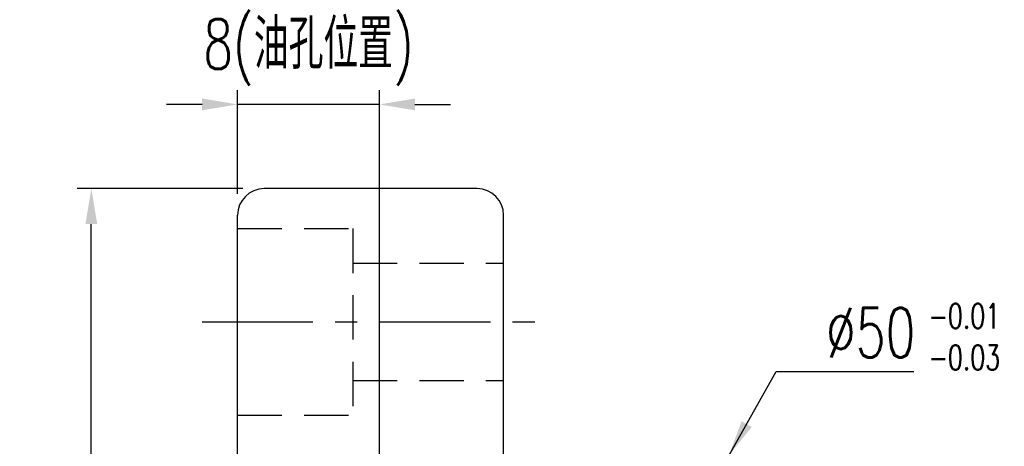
# Model space of a CAD drawing. Extents: x 15 to 1084, y 29 to 151.
# Tile 51 of 51: x 135 to 191, y 113 to 137. Entities that reach past the tile are written whole.
import ezdxf

# ---------------------------------------------------------------- set-up
doc = ezdxf.new("R2010")
doc.units = 0
doc.header["$MEASUREMENT"] = 0
doc.header["$PDMODE"] = 2
for name, pattern in [('CENTER', [2, 1.25, -0.25, 0.25, -0.25]), ('DASHED', [0.75, 0.5, -0.25]), ('PH-20', [23.2, 20, -1, 0.1, -1, 0.1, -1])]:
    doc.linetypes.add(name, pattern=pattern)
doc.layers.get('DEFPOINTS').update_dxf_attribs({"linetype": 'PH-20'})
for name, color, linetype in [('CL', 1, 'CENTER'), ('DIM', 4, 'CONTINUOUS'), ('HID', 2, 'DASHED'), ('OUT', 3, 'CONTINUOUS')]:
    doc.layers.add(name, color=color, linetype=linetype)
doc.styles.add('DIM-7', font='SIMPLEX.shx', dxfattribs={"width": 0.7, "bigfont": 'chineset.shx'})
doc.dimstyles.new('CNS', dxfattribs={"dimtxt": 3.5, "dimasz": 2.5, "dimexe": 1, "dimexo": 1.5, "dimgap": 0.09, "dimtad": 0, "dimdsep": 46, "dimtxsty": 'DIM-7', "dimcen": 0.09, "dimclrd": 1, "dimclre": 1, "dimclrt": 4, "dimadec": 0, "dimazin": 0, "dimtfac": 1, "dimtix": 1, "dimtmove": 2, "dimatfit": 3, "dimfxl": 1, "dimtvp": 0.971429, "dimtolj": 1, "dimarcsym": 0})

# ---------------------------------------------------------------- blocks, each defined once
blk = doc.blocks.new('*D5')
at = {"layer": 'DEFPOINTS', "color": 0, "transparency": 16777216}
for p in [(139.292, 127.895), (149.035, 127.895), (149.035, 47.895)]:
    blk.add_point(p, dxfattribs=at)
at = {"layer": 'DIM', "color": 7, "lineweight": -2, "transparency": 16777216}
for p, q in [((147.835, 127.895), (138.492, 127.895)), ((139.292, 49.895), (139.292, 125.895)), ((147.835, 47.895), (138.492, 47.895))]:
    blk.add_line(p, q, dxfattribs=at)
at = {"layer": 'DIM', "color": 7, "transparency": 16777216}
for points in [[(138.958, 125.895), (139.625, 125.895), (139.292, 127.895)], [(138.958, 49.895), (139.625, 49.895), (139.292, 47.895)]]:
    blk.add_solid(points, dxfattribs=at)
at = {"layer": 'DIM', "color": 7, "transparency": 16777216, "insert": (137.092, 87.895), "char_height": 2.8, "attachment_point": 5, "rotation": 90, "style": 'DIM-7'}
blk.add_mtext('\\A1;%%c80', dxfattribs=at)
blk = doc.blocks.new('*D8')
at = {"layer": 'DEFPOINTS', "color": 0, "transparency": 16777216}
for p in [(147.535, 132.639), (147.535, 126.395), (155.535, 92.895)]:
    blk.add_point(p, dxfattribs=at)
at = {"layer": 'DIM', "color": 7, "lineweight": -2, "transparency": 16777216}
for p, q in [((147.535, 127.595), (147.535, 133.439)), ((155.535, 94.095), (155.535, 133.439)), ((145.535, 132.639), (143.535, 132.639)), ((155.535, 132.639), (147.535, 132.639)), ((157.535, 132.639), (159.535, 132.639))]:
    blk.add_line(p, q, dxfattribs=at)
at = {"layer": 'DIM', "color": 7, "transparency": 16777216}
for points in [[(145.535, 132.972), (145.535, 132.305), (147.535, 132.639)], [(157.535, 132.972), (157.535, 132.305), (155.535, 132.639)]]:
    blk.add_solid(points, dxfattribs=at)
at = {"layer": 'DIM', "color": 7, "transparency": 16777216, "insert": (151.535, 135.572), "char_height": 2.8, "attachment_point": 5, "style": 'DIM-7'}
blk.add_mtext('\\A1;8(油孔位置)', dxfattribs=at)

msp = doc.modelspace()

# ---------------------------------------------------------------- linework, layer by layer
at = {"layer": 'CL', "color": 7, "ltscale": 5}
msp.add_line((145.5351, 120.3945), (164.5351, 120.3945), dxfattribs=at)
at = {"layer": 'HID', "color": 7, "ltscale": 5}
for p, q in [((147.5351, 125.6445), (154.0351, 125.6445)), ((154.0351, 125.6445), (154.0351, 115.1445)), ((154.0351, 123.6945), (162.5351, 123.6945)), ((154.0351, 117.0945), (162.5351, 117.0945)), ((147.5351, 115.1445), (154.0351, 115.1445))]:
    msp.add_line(p, q, dxfattribs=at)
at = {"layer": 'OUT', "color": 7, "ltscale": 5}
for p, q in [((161.0351, 127.8945), (149.0351, 127.8945)), ((147.5351, 49.3945), (147.5351, 126.3945)), ((162.5351, 49.3945), (162.5351, 126.3945))]:
    msp.add_line(p, q, dxfattribs=at)
for centre, start, end in [((149.0351, 126.3945), 90, 180), ((161.0351, 126.3945), 0, 90)]:
    msp.add_arc(centre, 1.5, start, end, dxfattribs=at)

# ---------------------------------------------------------------- texts
at = {"layer": 'DIM', "color": 7, "insert": (180.7065, 118.391), "char_height": 2.8, "attachment_point": 7, "style": 'DIM-7'}
msp.add_mtext('\\A1;%%c50', dxfattribs=at)
at = {"layer": 'DIM', "color": 7, "insert": (186.4914, 121.4235), "char_height": 1.4, "width": 7.869406, "attachment_point": 1, "style": 'DIM-7'}
msp.add_mtext('-0.01\\P-0.03', dxfattribs=at)

# ---------------------------------------------------------------- dimensions: what is measured, and where the dimension line sits
at = {"layer": 'DIM', "color": 7}
dim = msp.add_linear_dim(base=(147.5351, 132.6387), p1=(155.5351, 92.8945), p2=(147.5351, 126.3945), text='<>(油孔位置)', dimstyle='CNS', override={"dimscale": 0.8, "dimgap": 1, "dimtad": 1, "dimdec": 3, "dimclrd": 7, "dimclre": 7, "dimclrt": 7, "dimtp": -0.01, "dimtm": 0.02, "dimtfac": 0.5, "dimtdec": 3, "dimtmove": 0}, dxfattribs=at)
dim.commit()
dim.dimension.update_dxf_attribs({"geometry": '*D8', "text_midpoint": (151.5351, 135.572)})
dim = msp.add_linear_dim(base=(139.2917, 127.8945), p1=(149.0351, 47.8945), p2=(149.0351, 127.8945), angle=90, text='%%c<>', dimstyle='CNS', override={"dimscale": 0.8, "dimgap": 1, "dimtad": 1, "dimdec": 3, "dimclrd": 7, "dimclre": 7, "dimclrt": 7, "dimtp": -0.01, "dimtm": 0.02, "dimtfac": 0.5, "dimtdec": 3, "dimtmove": 0}, dxfattribs=at)
dim.commit()
dim.dimension.update_dxf_attribs({"geometry": '*D5', "text_midpoint": (137.0917, 87.8945)})

# ---------------------------------------------------------------- leaders
at = {"layer": 'DIM', "color": 7, "annotation_type": 0, "has_hookline": 1, "hookline_direction": 0, "text_width": 4.9467}
msp.add_leader([(175.2471, 112.8945), (177.9065, 117.591), (179.9065, 117.591)], dimstyle='CNS', override={"dimscale": 0.8, "dimgap": 1, "dimtad": 1, "dimdec": 3, "dimclrd": 7, "dimclre": 7, "dimclrt": 7, "dimtp": -0.01, "dimtm": 0.02, "dimtfac": 0.5, "dimtdec": 3, "dimtmove": 0}, dxfattribs=at)

doc.saveas('drawing.dxf')
